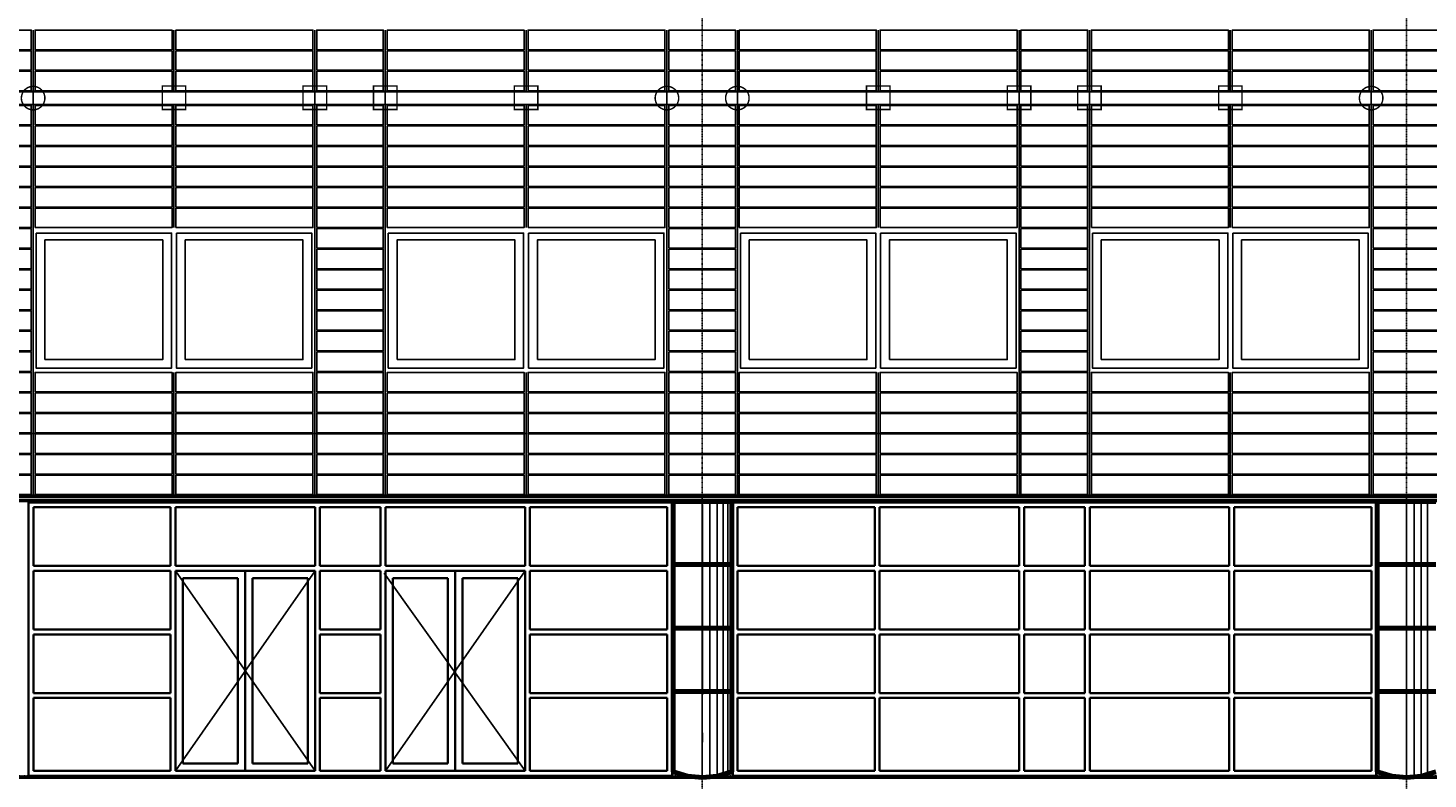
# Model space of a CAD drawing. Header units: millimetres. Extents: x -89870 to 271682, y -14857 to 84958.
# Tile 20 of 31: x 17008 to 31321, y 17017 to 24698. Entities that reach past the tile are written whole.
import ezdxf

# ---------------------------------------------------------------- set-up
doc = ezdxf.new("R2010")
doc.units = ezdxf.units.MM
doc.linetypes.add('DASHDOT', pattern=[25.4, 12.7, -6.35, 0, -6.35])
doc.linetypes.add('GESTRICHELTX2', pattern=[0.3, 0.2, -0.1])
for name, color, linetype in [('alu uprof', 3, 'Continuous'), ('alu vprof', 3, 'Continuous'), ('beugels', 3, 'Continuous'), ('keramiek', 1, 'Continuous'), ('kozijn', 2, 'Continuous'), ('maat', 1, 'Continuous'), ('stramien', 1, 'DASHDOT'), ('van arris', 253, 'Continuous')]:
    doc.layers.add(name, color=color, linetype=linetype)
doc.styles.add('dd', font='ddHelvetica45.ttf')
doc.dimstyles.new('DD-PEIL MAATVOERING', dxfattribs={"dimscale": 18, "dimtxt": 2, "dimasz": 3, "dimexe": 4, "dimexo": 4, "dimgap": 1, "dimtad": 2, "dimjust": 4, "dimtoh": 1, "dimdec": 0, "dimrnd": 1, "dimzin": 12, "dimdsep": 46, "dimtxsty": 'dd', "dimblk1": 'NONE', "dimblk2": 'PEIL +p', "dimsah": 1, "dimcen": 0, "dimse1": 1, "dimse2": 1, "dimsd1": 1, "dimsd2": 1, "dimclrd": 253, "dimclre": 253, "dimclrt": 7, "dimadec": 0, "dimazin": 0, "dimtfac": 1, "dimtdec": 0, "dimtofl": 0, "dimtmove": 0, "dimatfit": 0, "dimldrblk": 'NONE', "dimfxl": 0.5, "dimtfill": 1, "dimtolj": 1, "dimtzin": 0, "dimarcsym": 0})

# ---------------------------------------------------------------- blocks, each defined once
blk = doc.blocks.new('*U131')
at = {"layer": 'stramien', "color": 1, "ltscale": 0.5}
blk.add_lwpolyline([(0, 21501), (0, -21501)], dxfattribs=at)
blk = doc.blocks.new('*U130')
at = {"layer": 'stramien', "color": 0, "linetype": 'ByBlock', "lineweight": -2, "transparency": 16777216}
for p in [(21600, 0), (28800, 0)]:
    blk.add_blockref('*U131', p, dxfattribs=at)
blk = doc.blocks.new('*U1')
at = {"layer": 'keramiek'}
blk.add_lwpolyline([(20, -100), (1420, -100), (1420, 100), (20, 100)], close=True, dxfattribs=at)
blk = doc.blocks.new('*U2')
at = {"layer": 'keramiek', "color": 0, "linetype": 'ByBlock', "lineweight": -2, "transparency": 16777216}
for p in [(0, 420), (1440, 420), (0, 210), (1440, 210), (0, 0), (1440, 0)]:
    blk.add_blockref('*U1', p, dxfattribs=at)
blk = doc.blocks.new('*U3')
at = {"layer": 'keramiek'}
blk.add_lwpolyline([(-340, -100), (340, -100), (340, 100), (-340, 100)], close=True, dxfattribs=at)
blk = doc.blocks.new('*U4')
at = {"layer": 'alu uprof', "color": 0, "linetype": 'ByBlock', "lineweight": -2, "transparency": 16777216}
for p in [(0, 420), (0, 210), (0, 0)]:
    blk.add_blockref('*U3', p, dxfattribs=at)
blk = doc.blocks.new('*U5')
at = {"layer": 'keramiek'}
blk.add_lwpolyline([(20, -100), (1420, -100), (1420, 100), (20, 100)], close=True, dxfattribs=at)
blk = doc.blocks.new('*U6')
at = {"layer": 'keramiek', "color": 0, "linetype": 'ByBlock', "lineweight": -2, "transparency": 16777216}
for p in [(0, 420), (1440, 420), (0, 210), (1440, 210), (0, 0), (1440, 0)]:
    blk.add_blockref('*U5', p, dxfattribs=at)
blk = doc.blocks.new('*U7')
at = {"layer": 'keramiek'}
blk.add_lwpolyline([(-340, -100), (340, -100), (340, 100), (-340, 100)], close=True, dxfattribs=at)
blk = doc.blocks.new('*U8')
at = {"layer": 'alu uprof', "color": 0, "linetype": 'ByBlock', "lineweight": -2, "transparency": 16777216}
for p in [(0, 1470), (0, 1260), (0, 1050), (0, 840), (0, 630), (0, 420), (0, 210), (0, 0)]:
    blk.add_blockref('*U7', p, dxfattribs=at)
blk = doc.blocks.new('keramiek N2')
at = {"layer": 'alu uprof'}
for name, p in [('*U8', (20059, 25836)), ('*U4', (20059, 24156))]:
    blk.add_blockref(name, p, dxfattribs=at)
at = {"layer": 'keramiek'}
for name, p in [('*U6', (16819, 26886)), ('*U2', (16819, 24156))]:
    blk.add_blockref(name, p, dxfattribs=at)
blk = doc.blocks.new('*U150')
at = {"layer": 'alu uprof'}
for points in [[(-1610, -1745), (1270, -1745), (1270, -1615), (-1610, -1615)], [(1270, -1745), (1990, -1745), (1990, -1615), (1270, -1615)]]:
    blk.add_lwpolyline(points, close=True, dxfattribs=at)
at = {"layer": 'alu vprof'}
for points in [[(-1610, 1745), (-1610, 75)], [(-1610, 1745), (-1610, 75)], [(-170, 1745), (-170, 1125)], [(1270, 1745), (1270, 75)], [(-1610, -985), (-1610, -1605)], [(-1610, -1605), (-1610, -985)], [(-170, -985), (-170, -1605)], [(1270, -985), (1270, -1605)]]:
    blk.add_lwpolyline(points, dxfattribs=at)
at = {"layer": 'alu uprof'}
blk.add_blockref('keramiek N2', (-18429, -25661), dxfattribs=at)
blk = doc.blocks.new('*U151')
at = {"layer": 'keramiek', "color": 0, "linetype": 'ByBlock', "lineweight": -2, "transparency": 16777216}
for p in [(7200, 0), (10800, 0), (14400, 0), (18000, 0), (21600, 0)]:
    blk.add_blockref('*U150', p, dxfattribs=at)
blk = doc.blocks.new('*U164')
at = {"layer": 'keramiek'}
blk.add_lwpolyline([(20, -100), (1420, -100), (1420, 100), (20, 100)], close=True, dxfattribs=at)
blk = doc.blocks.new('*U163')
at = {"layer": 'keramiek'}
blk.add_lwpolyline([(-340, -100), (340, -100), (340, 100), (-340, 100)], close=True, dxfattribs=at)
blk = doc.blocks.new('*U165')
at = {"layer": 'keramiek'}
blk.add_lwpolyline([(20, -100), (1420, -100), (1420, 100), (20, 100)], close=True, dxfattribs=at)
blk = doc.blocks.new('keramiek Z2')
at = {"layer": 'alu vprof'}
for points in [[(-740, 3350), (-740, -630)], [(-20, 3350), (-20, -630)], [(1420, 3350), (1420, 2100)], [(1420, 620), (1420, -630)]]:
    blk.add_lwpolyline(points, dxfattribs=at)
at = {"layer": 'alu uprof', "color": 0, "linetype": 'ByBlock', "lineweight": -2, "transparency": 16777216}
for p in [(-380, 3250), (-380, 3040), (-380, 2830), (-380, 2620), (-380, 2410), (-380, 2200), (-380, 1990), (-380, 1780), (-380, 1570), (-380, 1360), (-380, 1150), (-380, 940), (-380, 730), (-380, 520), (-380, 310), (-380, 100), (-380, -110), (-380, -320), (-380, -530)]:
    blk.add_blockref('*U163', p, dxfattribs=at)
at = {"layer": 'keramiek', "color": 0, "linetype": 'ByBlock', "lineweight": -2, "transparency": 16777216}
for name, p in [('*U164', (-20, 3250)), ('*U164', (1420, 3250)), ('*U164', (-20, 3040)), ('*U164', (1420, 3040)), ('*U164', (-20, 2830)), ('*U164', (1420, 2830)), ('*U164', (-20, 2620)), ('*U164', (1420, 2620)), ('*U164', (-20, 2410)), ('*U164', (1420, 2410)), ('*U164', (-20, 2200)), ('*U164', (1420, 2200)), ('*U165', (-20, 520)), ('*U165', (1420, 520)), ('*U165', (-20, 310)), ('*U165', (1420, 310)), ('*U165', (-20, 100)), ('*U165', (1420, 100)), ('*U165', (-20, -110)), ('*U165', (1420, -110)), ('*U165', (-20, -320)), ('*U165', (1420, -320)), ('*U165', (-20, -530)), ('*U165', (1420, -530))]:
    blk.add_blockref(name, p, dxfattribs=at)
blk = doc.blocks.new('*U166')
at = {"layer": 'alu vprof'}
blk.add_blockref('keramiek Z2', (-1050, -1360), dxfattribs=at)
blk = doc.blocks.new('*U167')
at = {"layer": 'alu vprof', "color": 0, "linetype": 'ByBlock', "lineweight": -2, "transparency": 16777216}
for p in [(7200, 0), (10800, 0), (14400, 0), (18000, 0), (21600, 0)]:
    blk.add_blockref('*U166', p, dxfattribs=at)
blk = doc.blocks.new('kozijnen 4')
at = {"layer": 'kozijn'}
for points in [[(-1409, 1425), (-25, 1425), (-25, 44), (-1409, 44)], [(-1319, 131), (-115, 131), (-115, 1354), (-1319, 1354)], [(25, 1425), (1409, 1425), (1409, 44), (25, 44)], [(115, 131), (1319, 131), (1319, 1354), (115, 1354)]]:
    blk.add_lwpolyline(points, close=True, dxfattribs=at)
blk = doc.blocks.new('*U379')
at = {"layer": 'alu uprof'}
blk.add_blockref('kozijnen 4', (0, -734.5), dxfattribs=at)
blk = doc.blocks.new('*U380')
at = {"layer": 'alu uprof', "color": 0, "linetype": 'ByBlock', "lineweight": -2, "transparency": 16777216}
for p in [(7200, 0), (10800, 0), (14400, 0), (18000, 0)]:
    blk.add_blockref('*U379', p, dxfattribs=at)
blk = doc.blocks.new('vanarris zuid')
at = {"layer": 'van arris', "lineweight": 50}
for p, q in [((51305, 55), (-905, 55)), ((51305, 5), (-905, 5)), ((50700, -2822.5), (7275, -2822.5))]:
    blk.add_line(p, q, dxfattribs=at)
at = {"layer": 'van arris', "lineweight": 70}
for p, q in [((21900, 0), (21300, 0)), ((21300, 0), (21300, -2765)), ((21900, 0), (21900, -2765)), ((29100, 0), (28500, 0)), ((28500, 0), (28500, -2765)), ((21900, -645), (21300, -645)), ((29100, -645), (28500, -645)), ((21900, -1295), (21300, -1295)), ((29100, -1295), (28500, -1295)), ((21900, -1945), (21300, -1945)), ((29100, -1945), (28500, -1945)), ((21447.5, -2810), (21300, -2765)), ((21600, -2825), (21447.5, -2810)), ((21752.5, -2810), (21600, -2825)), ((21900, -2765), (21752.5, -2810)), ((28647.5, -2810), (28500, -2765)), ((28800, -2825), (28647.5, -2810)), ((28952.5, -2810), (28800, -2825)), ((29100, -2765), (28952.5, -2810))]:
    blk.add_line(p, q, dxfattribs=at)
at = {"layer": 'van arris', "lineweight": 25}
for p, q in [((21597.5, 0), (21597.5, -2820)), ((21677.5, 0), (21677.5, -2820)), ((21750, 0), (21750, -2810)), ((21812.5, 0), (21812.5, -2795)), ((21860, 0), (21860, -2780)), ((21890, 0), (21890, -2770)), ((28797.5, 0), (28797.5, -2820)), ((28877.5, 0), (28877.5, -2820)), ((28950, 0), (28950, -2810)), ((29012.5, 0), (29012.5, -2795)), ((21600, -32.5), (21600, -1977.5)), ((16212.5, -2755), (17640, -710)), ((16212.5, -710), (17640, -2755)), ((18360, -2755), (19787.5, -710)), ((18347.5, -735), (19787.5, -2755)), ((21600, -2365), (21600, -2462.5)), ((28800, -2365), (28800, -2462.5))]:
    blk.add_line(p, q, dxfattribs=at)
at = {"layer": 'van arris', "lineweight": 35}
for p, q in [((14710, -10), (14710, -2805)), ((21290, -10), (14710, -10)), ((14760, -60), (14760, -660)), ((16162.5, -60), (14760, -60)), ((16162.5, -60), (16162.5, -660)), ((16212.5, -60), (16212.5, -660)), ((16212.5, -60), (17640, -60)), ((17640, -60), (17640, -660)), ((17690, -60), (17690, -660)), ((17690, -60), (18310, -60)), ((18310, -60), (18310, -660)), ((18360, -60), (18360, -660)), ((19787.5, -60), (18360, -60)), ((19787.5, -60), (19787.5, -660)), ((19837.5, -60), (19837.5, -660)), ((19837.5, -60), (21240, -60)), ((21240, -60), (21240, -660)), ((21290, -10), (21290, -2805)), ((21910, -10), (21910, -2805)), ((28490, -10), (21910, -10)), ((21960, -60), (21960, -660)), ((23362.5, -60), (21960, -60)), ((23362.5, -60), (23362.5, -660)), ((23412.5, -60), (23412.5, -660)), ((23412.5, -60), (24840, -60)), ((24840, -60), (24840, -660)), ((24890, -60), (24890, -660)), ((24890, -60), (25510, -60)), ((25510, -60), (25510, -660)), ((25560, -60), (25560, -660)), ((26987.5, -60), (25560, -60)), ((26987.5, -60), (26987.5, -660)), ((27037.5, -60), (27037.5, -660)), ((27037.5, -60), (28440, -60)), ((28440, -60), (28440, -660)), ((28490, -10), (28490, -2805)), ((16162.5, -660), (14760, -660)), ((14760, -710), (14760, -1310)), ((16162.5, -710), (14760, -710)), ((16162.5, -710), (16162.5, -1310)), ((17640, -660), (16212.5, -660)), ((16212.5, -710), (16212.5, -2755)), ((17640, -710), (16212.5, -710)), ((16925, -710), (16925, -2755)), ((17640, -710), (17640, -2755)), ((18310, -660), (17690, -660)), ((17690, -710), (17690, -1310)), ((17690, -710), (18310, -710)), ((18310, -710), (18310, -1310)), ((18360, -660), (19787.5, -660)), ((18360, -710), (18360, -2755)), ((18360, -710), (19787.5, -710)), ((19072.5, -710), (19072.5, -2755)), ((19787.5, -710), (19787.5, -2755)), ((19837.5, -660), (21240, -660)), ((19837.5, -710), (19837.5, -1310)), ((19837.5, -710), (21240, -710)), ((21240, -710), (21240, -1310)), ((23362.5, -660), (21960, -660)), ((21960, -710), (21960, -1310)), ((23362.5, -710), (21960, -710)), ((23362.5, -710), (23362.5, -1310)), ((24840, -660), (23412.5, -660)), ((23412.5, -710), (23412.5, -1310)), ((24840, -710), (23412.5, -710)), ((24840, -710), (24840, -1310)), ((25510, -660), (24890, -660)), ((24890, -710), (24890, -1310)), ((24890, -710), (25510, -710)), ((25510, -710), (25510, -1310)), ((25560, -660), (26987.5, -660)), ((25560, -710), (25560, -1310)), ((25560, -710), (26987.5, -710)), ((26987.5, -710), (26987.5, -1310)), ((27037.5, -660), (28440, -660)), ((27037.5, -710), (27037.5, -1310)), ((27037.5, -710), (28440, -710)), ((28440, -710), (28440, -1310)), ((16287.5, -785), (16287.5, -2680)), ((16850, -785), (16287.5, -785)), ((16850, -2680), (16850, -785)), ((17000, -2680), (17000, -785)), ((17000, -785), (17565, -785)), ((17565, -785), (17565, -2680)), ((18435, -785), (18435, -2680)), ((18997.5, -785), (18435, -785)), ((18997.5, -2680), (18997.5, -785)), ((19147.5, -2680), (19147.5, -785)), ((19147.5, -785), (19712.5, -785)), ((19712.5, -785), (19712.5, -2680)), ((16162.5, -1310), (14760, -1310)), ((14760, -1360), (14760, -1960)), ((14760, -1360), (16162.5, -1360)), ((16162.5, -1360), (16162.5, -1960)), ((18310, -1310), (17690, -1310)), ((17690, -1360), (17690, -1960)), ((17690, -1360), (18310, -1360)), ((18310, -1360), (18310, -1960)), ((19837.5, -1310), (21240, -1310)), ((21240, -1360), (19837.5, -1360)), ((19837.5, -1360), (19837.5, -1960)), ((21240, -1360), (21240, -1960)), ((23362.5, -1310), (21960, -1310)), ((21960, -1360), (21960, -1960)), ((21960, -1360), (23362.5, -1360)), ((23362.5, -1360), (23362.5, -1960)), ((24840, -1310), (23412.5, -1310)), ((24840, -1360), (23412.5, -1360)), ((23412.5, -1360), (23412.5, -1960)), ((24840, -1360), (24840, -1960)), ((25510, -1310), (24890, -1310)), ((24890, -1360), (24890, -1960)), ((24890, -1360), (25510, -1360)), ((25510, -1360), (25510, -1960)), ((25560, -1310), (26987.5, -1310)), ((25560, -1360), (25560, -1960)), ((25560, -1360), (26987.5, -1360)), ((26987.5, -1360), (26987.5, -1960)), ((27037.5, -1310), (28440, -1310)), ((28440, -1360), (27037.5, -1360)), ((27037.5, -1360), (27037.5, -1960)), ((28440, -1360), (28440, -1960)), ((14760, -1960), (16162.5, -1960)), ((17690, -1960), (18310, -1960)), ((21240, -1960), (19837.5, -1960)), ((21960, -1960), (23362.5, -1960)), ((24840, -1960), (23412.5, -1960)), ((24890, -1960), (25510, -1960)), ((25560, -1960), (26987.5, -1960)), ((28440, -1960), (27037.5, -1960)), ((14760, -2010), (14760, -2755)), ((16162.5, -2010), (14760, -2010)), ((16162.5, -2010), (16162.5, -2755)), ((17690, -2010), (17690, -2755)), ((17690, -2010), (18310, -2010)), ((18310, -2010), (18310, -2755)), ((19837.5, -2010), (19837.5, -2755)), ((19837.5, -2010), (21240, -2010)), ((21240, -2010), (21240, -2755)), ((21960, -2010), (21960, -2755)), ((23362.5, -2010), (21960, -2010)), ((23362.5, -2010), (23362.5, -2755)), ((23412.5, -2010), (23412.5, -2755)), ((24840, -2010), (23412.5, -2010)), ((24840, -2010), (24840, -2755)), ((24890, -2010), (24890, -2755)), ((24890, -2010), (25510, -2010)), ((25510, -2010), (25510, -2755)), ((25560, -2010), (25560, -2755)), ((25560, -2010), (26987.5, -2010)), ((26987.5, -2010), (26987.5, -2755)), ((27037.5, -2010), (27037.5, -2755)), ((27037.5, -2010), (28440, -2010)), ((28440, -2010), (28440, -2755)), ((16287.5, -2680), (16850, -2680)), ((17565, -2680), (17000, -2680)), ((18435, -2680), (18997.5, -2680)), ((19712.5, -2680), (19147.5, -2680)), ((14710, -2805), (21290, -2805)), ((16162.5, -2755), (14760, -2755)), ((16212.5, -2755), (17640, -2755)), ((18310, -2755), (17690, -2755)), ((19787.5, -2755), (18360, -2755)), ((19837.5, -2755), (21240, -2755)), ((21910, -2805), (28490, -2805)), ((23362.5, -2755), (21960, -2755)), ((24840, -2755), (23412.5, -2755)), ((25510, -2755), (24890, -2755)), ((25560, -2755), (26987.5, -2755)), ((27037.5, -2755), (28440, -2755))]:
    blk.add_line(p, q, dxfattribs=at)
blk = doc.blocks.new('PEIL +p')
blk.add_line((0, 0.5), (0, -0.5))
blk.add_lwpolyline([(0, 0, 0, 1, 0), (1, 0, 1, 1, 0)], format="xyseb")
blk.add_lwpolyline([(0, 0), (1, -0.5), (1, 0.5), (0, 0)], close=True)
blk = doc.blocks.new('*D526')
at = {"layer": 'Defpoints', "color": 0, "transparency": 16777216}
for p in [(23900, 48931), (55403, 48931), (52700, 17051)]:
    blk.add_point(p, dxfattribs=at)
at = {"layer": 'maat', "color": 253, "linetype": 'GESTRICHELTX2', "lineweight": -2, "transparency": 16777216}
blk.add_line((55403, 17051), (55403, 48631), dxfattribs=at)
at = {"layer": 'maat', "color": 253, "lineweight": -2, "transparency": 16777216, "xscale": 300, "yscale": 300, "zscale": 300, "rotation": 90}
blk.add_blockref('PEIL +p', (55403, 48931), dxfattribs=at)
at = {"layer": 'maat', "color": 7, "transparency": 16777216, "insert": (56486, 49158), "char_height": 200, "attachment_point": 5, "style": 'dd', "bg_fill": 3, "box_fill_scale": 1.1, "bg_fill_color": 256, "bg_fill_true_color": 13158600, "bg_fill_transparency": 0}
blk.add_mtext('\\A1;31880 +p', dxfattribs=at)
blk = doc.blocks.new('_NONE')
at = {"color": 0, "linetype": 'ByBlock'}
blk.add_circle((0, 0), 0.25, dxfattribs=at)

msp = doc.modelspace()

# ---------------------------------------------------------------- linework, layer by layer
at = {"layer": 'alu uprof'}
msp.add_lwpolyline([(53600.2, 19856.2), (1400.2, 19856.2), (1400.2, 19896.2), (53600.2, 19896.2)], close=True, dxfattribs=at)
at = {"layer": 'beugels', "color": 10, "const_width": 15}
for points in [[(16940.1, 23982.1, -0.4120639), (17060.2, 24101.3, -0.4123618), (17180.3, 23981.9, -0.4160677), (17060.2, 23861.1, -0.4163665)], [(23420.1, 23982.1, -0.4120639), (23540.2, 24101.3, -0.4123618), (23660.3, 23981.9, -0.4160677), (23540.2, 23861.1, -0.4163665)], [(24140.1, 23982.1, -0.4120639), (24260.2, 24101.3, -0.4123618), (24380.3, 23981.9, -0.4160677), (24260.2, 23861.1, -0.4163665)], [(30620.1, 23982.1, -0.4120639), (30740.2, 24101.3, -0.4123618), (30860.3, 23981.9, -0.4160677), (30740.2, 23861.1, -0.4163665)]]:
    msp.add_lwpolyline(points, format="xyb", close=True, dxfattribs=at)
at = {"layer": 'beugels', "color": 10, "const_width": 10}
for points in [[(17060.2, 23916.2), (17060.2, 24046.2)], [(19940.2, 23916.2), (19940.2, 24046.2)], [(20660.2, 23916.2), (20660.2, 24046.2)], [(23540.2, 23916.2), (23540.2, 24046.2)], [(24260.2, 23916.2), (24260.2, 24046.2)], [(27140.2, 23916.2), (27140.2, 24046.2)], [(27860.2, 23916.2), (27860.2, 24046.2)], [(30740.2, 23916.2), (30740.2, 24046.2)]]:
    msp.add_lwpolyline(points, dxfattribs=at)
at = {"layer": 'beugels', "color": 93, "const_width": 15}
for points in [[(18380.3, 23864.1), (18620.3, 23864.1), (18620.3, 24104.1), (18380.3, 24104.1)], [(19820.3, 23864.1), (20060.3, 23864.1), (20060.3, 24104.1), (19820.3, 24104.1)], [(20540.3, 23864.1), (20780.3, 23864.1), (20780.3, 24104.1), (20540.3, 24104.1)], [(21980.3, 23864.1), (22220.3, 23864.1), (22220.3, 24104.1), (21980.3, 24104.1)], [(25580.3, 23864.1), (25820.3, 23864.1), (25820.3, 24104.1), (25580.3, 24104.1)], [(27020.3, 23864.1), (27260.3, 23864.1), (27260.3, 24104.1), (27020.3, 24104.1)], [(27740.3, 23864.1), (27980.3, 23864.1), (27980.3, 24104.1), (27740.3, 24104.1)], [(29180.3, 23864.1), (29420.3, 23864.1), (29420.3, 24104.1), (29180.3, 24104.1)]]:
    msp.add_lwpolyline(points, close=True, dxfattribs=at)
at = {"layer": 'stramien', "color": 1, "ltscale": 0.5}
for points in [[(61288.7, 24051.2), (59.1, 24051.2)], [(61288.7, 20551.2), (59.1, 20551.2)], [(61288.7, 17051.2), (59.1, 17051.2)]]:
    msp.add_lwpolyline(points, dxfattribs=at)

# ---------------------------------------------------------------- block references
at = {"layer": 'alu uprof'}
msp.add_blockref('*U380', (11300.2, 21910.7), dxfattribs=at)
at = {"layer": 'alu vprof'}
msp.add_blockref('*U167', (10930.2, 21916.2), dxfattribs=at)
at = {"layer": 'keramiek'}
msp.add_blockref('*U151', (7870.2, 25661.2), dxfattribs=at)
at = {"layer": 'stramien', "xscale": -1}
msp.add_blockref('*U130', (52700.2, 34367.5), dxfattribs=at)
at = {"layer": 'van arris'}
msp.add_blockref('vanarris zuid', (2302.7, 19856.2), dxfattribs=at)

# ---------------------------------------------------------------- next in the draw order: dimensions: what is measured, and where the dimension line sits
at = {"layer": 'maat'}
dim = msp.add_linear_dim(base=(55402.6, 48931.2), p1=(52700.2, 17051.2), p2=(23900.2, 48931.2), angle=90, dimstyle='DD-PEIL MAATVOERING', override={"dimpost": ' +p'}, dxfattribs=at)
dim.commit()
dim.dimension.update_dxf_attribs({"geometry": '*D526', "text_midpoint": (56486.2, 49157.9)})

doc.saveas('drawing.dxf')
